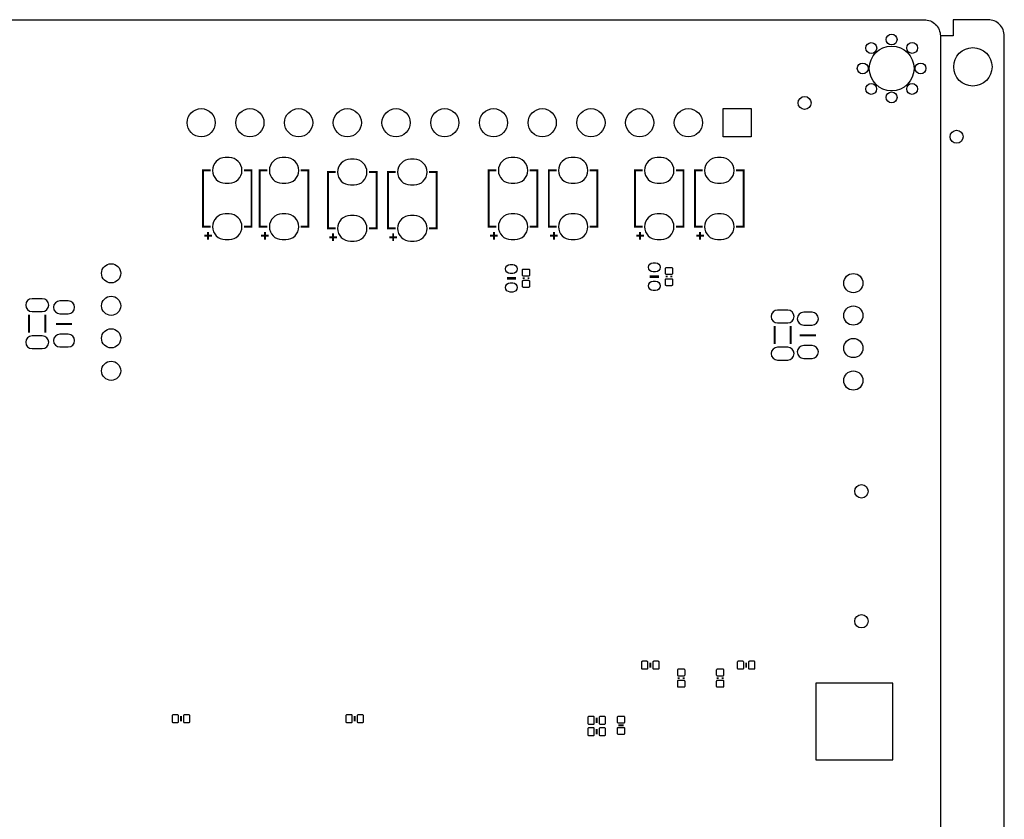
# Model space of a CAD drawing. Extents: x -5 to 175, y 0 to 125.
# Tile 5 of 5: x 98 to 175, y 62 to 125. Entities that reach past the tile are written whole.
import ezdxf

# ---------------------------------------------------------------- set-up
doc = ezdxf.new("R2010")
doc.units = 0
for name, color, linetype in [('BG_OUTLINE', 7, 'CONTINUOUS'), ('BG_SILKSCREEN_BOTTOM', 23, 'CONTINUOUS'), ('PG_SILKSCREEN_BOTTOM', 23, 'CONTINUOUS'), ('PIN_BOTTOM', 132, 'CONTINUOUS')]:
    doc.layers.add(name, color=color, linetype=linetype)

msp = doc.modelspace()

# ---------------------------------------------------------------- linework, layer by layer
at = {"layer": 'BG_OUTLINE'}
for points in [[(-0.999998, 124.99975), (-0.999998, 123.72975), (0, 123.72975, -0.414214), (1.27, 124.99975), (168.730676, 124.99975, -0.414214), (170.000676, 123.72975), (170.000676, 1.27, -0.414214), (168.730676, 0), (1.27, 0, -0.414214), (0, 1.27), (0, 123.72975)], [(171.000674, 0), (173.730666, 0, 0.414214), (175.000666, 1.27), (175.000666, 123.72975, 0.414214), (173.730666, 124.99975), (171.000674, 124.99975)]]:
    msp.add_lwpolyline(points, format="xyb", dxfattribs=at)
msp.add_lwpolyline([(171.000674, 124.99975), (171.000674, 123.72975), (170.000676, 123.72975)], dxfattribs=at)
at = {"layer": 'BG_SILKSCREEN_BOTTOM'}
msp.add_lwpolyline([(166.273988, 67.152012), (166.273988, 73.152), (160.274, 73.152), (160.274, 67.152012)], close=True, dxfattribs=at)
at = {"layer": 'PG_SILKSCREEN_BOTTOM'}
for points, const_width in [([(112.933734, 113.217198), (112.333786, 113.217198), (112.333786, 108.81741), (112.933734, 108.81741)], 0.1524), ([(115.533678, 108.81741), (116.133626, 108.81741), (116.133626, 113.217198), (115.533678, 113.217198)], 0.1524), ([(117.378734, 113.217198), (116.778786, 113.217198), (116.778786, 108.81741), (117.378734, 108.81741)], 0.1524), ([(119.978678, 108.81741), (120.578626, 108.81741), (120.578626, 113.217198), (119.978678, 113.217198)], 0.1524), ([(135.285734, 113.217198), (134.685786, 113.217198), (134.685786, 108.81741), (135.285734, 108.81741)], 0.1524), ([(137.885678, 108.81741), (138.485626, 108.81741), (138.485626, 113.217198), (137.885678, 113.217198)], 0.1524), ([(139.984734, 113.217198), (139.384786, 113.217198), (139.384786, 108.81741), (139.984734, 108.81741)], 0.1524), ([(142.584678, 108.81741), (143.184626, 108.81741), (143.184626, 113.217198), (142.584678, 113.217198)], 0.1524), ([(146.715734, 113.217198), (146.115786, 113.217198), (146.115786, 108.81741), (146.715734, 108.81741)], 0.1524), ([(149.315678, 108.81741), (149.915626, 108.81741), (149.915626, 113.217198), (149.315678, 113.217198)], 0.1524), ([(151.414734, 113.217198), (150.814786, 113.217198), (150.814786, 108.81741), (151.414734, 108.81741)], 0.1524), ([(154.014678, 108.81741), (154.614626, 108.81741), (154.614626, 113.217198), (154.014678, 113.217198)], 0.1524), ([(122.712734, 113.090198), (122.112786, 113.090198), (122.112786, 108.69041), (122.712734, 108.69041)], 0.1524), ([(125.312678, 108.69041), (125.912626, 108.69041), (125.912626, 113.090198), (125.312678, 113.090198)], 0.1524), ([(127.411734, 113.090198), (126.811786, 113.090198), (126.811786, 108.69041), (127.411734, 108.69041)], 0.1524), ([(130.011678, 108.69041), (130.611626, 108.69041), (130.611626, 113.090198), (130.011678, 113.090198)], 0.1524), ([(113.03381, 108.117386), (112.433608, 108.117386)], 0.1524), ([(112.733582, 107.817412), (112.733582, 108.41736)], 0.1524), ([(117.47881, 108.117386), (116.878608, 108.117386)], 0.1524), ([(117.178582, 107.817412), (117.178582, 108.41736)], 0.1524), ([(122.81281, 107.990386), (122.212608, 107.990386)], 0.1524), ([(122.512582, 107.690412), (122.512582, 108.29036)], 0.1524), ([(127.51181, 107.990386), (126.911608, 107.990386)], 0.1524), ([(127.211582, 107.690412), (127.211582, 108.29036)], 0.1524), ([(135.38581, 108.117386), (134.785608, 108.117386)], 0.1524), ([(135.085582, 107.817412), (135.085582, 108.41736)], 0.1524), ([(140.08481, 108.117386), (139.484608, 108.117386)], 0.1524), ([(139.784582, 107.817412), (139.784582, 108.41736)], 0.1524), ([(146.81581, 108.117386), (146.215608, 108.117386)], 0.1524), ([(146.515582, 107.817412), (146.515582, 108.41736)], 0.1524), ([(151.51481, 108.117386), (150.914608, 108.117386)], 0.1524), ([(151.214582, 107.817412), (151.214582, 108.41736)], 0.1524), ([(136.814306, 104.794304), (136.103106, 104.794304)], 0.2032), ([(137.411206, 104.730804), (137.411206, 104.857804)], 0.1524), ([(137.792206, 104.857804), (137.792206, 104.730804)], 0.1524), ([(147.990306, 104.921304), (147.279106, 104.921304)], 0.2032), ([(148.587206, 104.857804), (148.587206, 104.984804)], 0.1524), ([(148.968206, 104.984804), (148.968206, 104.857804)], 0.1524), ([(98.739706, 100.539804), (98.739706, 101.936804)], 0.1524), ([(100.009706, 100.539804), (100.009706, 101.936804)], 0.1524), ([(102.108, 101.215952), (100.838, 101.215952)], 0.1524), ([(157.032706, 99.650804), (157.032706, 101.047804)], 0.1524), ([(158.302706, 99.650804), (158.302706, 101.047804)], 0.1524), ([(160.274, 100.326952), (159.004, 100.326952)], 0.1524), ([(147.32, 74.7522), (147.32, 74.3458)], 0.1524), ([(154.813, 74.3458), (154.813, 74.7522)], 0.1524), ([(149.5425, 73.4695), (149.5425, 73.5965)], 0.1524), ([(149.9235, 73.5965), (149.9235, 73.4695)], 0.1524), ([(152.5905, 73.4695), (152.5905, 73.5965)], 0.1524), ([(152.9715, 73.5965), (152.9715, 73.4695)], 0.1524), ([(110.617, 70.5612), (110.617, 70.1548)], 0.1524), ([(124.206, 70.1548), (124.206, 70.5612)], 0.1524), ([(143.129, 70.0278), (143.129, 70.4342)], 0.1524), ([(143.129, 69.1388), (143.129, 69.5452)], 0.1524), ([(145.2372, 69.85), (144.8308, 69.85)], 0.1524)]:
    msp.add_lwpolyline(points, dxfattribs=dict(at, const_width=const_width))
at = {"layer": 'PIN_BOTTOM'}
msp.add_lwpolyline([(153.006806, 115.847876), (153.006806, 118.04777), (155.2067, 118.04777), (155.2067, 115.847876)], close=True, dxfattribs=at)
for points in [[(114.383693, 114.217196), (114.083719, 114.217196, 1), (114.083719, 112.2172), (114.383693, 112.2172, 1)], [(118.828693, 114.217196), (118.528719, 114.217196, 1), (118.528719, 112.2172), (118.828693, 112.2172, 1)], [(124.162693, 114.090196), (123.862719, 114.090196, 1), (123.862719, 112.0902), (124.162693, 112.0902, 1)], [(128.861693, 114.090196), (128.561719, 114.090196, 1), (128.561719, 112.0902), (128.861693, 112.0902, 1)], [(136.735693, 114.217196), (136.435719, 114.217196, 1), (136.435719, 112.2172), (136.735693, 112.2172, 1)], [(141.434693, 114.217196), (141.134719, 114.217196, 1), (141.134719, 112.2172), (141.434693, 112.2172, 1)], [(148.165693, 114.217196), (147.865719, 114.217196, 1), (147.865719, 112.2172), (148.165693, 112.2172, 1)], [(152.864693, 114.217196), (152.564719, 114.217196, 1), (152.564719, 112.2172), (152.864693, 112.2172, 1)], [(114.383693, 109.817408), (114.083719, 109.817408, 1), (114.083719, 107.817412), (114.383693, 107.817412, 1)], [(118.828693, 109.817408), (118.528719, 109.817408, 1), (118.528719, 107.817412), (118.828693, 107.817412, 1)], [(124.162693, 109.690408), (123.862719, 109.690408, 1), (123.862719, 107.690412), (124.162693, 107.690412, 1)], [(128.861693, 109.690408), (128.561719, 109.690408, 1), (128.561719, 107.690412), (128.861693, 107.690412, 1)], [(136.735693, 109.817408), (136.435719, 109.817408, 1), (136.435719, 107.817412), (136.735693, 107.817412, 1)], [(141.434693, 109.817408), (141.134719, 109.817408, 1), (141.134719, 107.817412), (141.434693, 107.817412, 1)], [(148.165693, 109.817408), (147.865719, 109.817408, 1), (147.865719, 107.817412), (148.165693, 107.817412, 1)], [(152.864693, 109.817408), (152.564719, 109.817408, 1), (152.564719, 107.817412), (152.864693, 107.817412, 1)], [(136.560306, 105.162858), (136.357106, 105.162858, -1), (136.357106, 105.874058), (136.560306, 105.874058, -1)], [(137.90168, 105.059226), (137.90168, 105.409238, 0.415686), (137.82675, 105.484168), (137.376662, 105.484168, 0.415686), (137.301732, 105.409238), (137.301732, 105.059226, 0.415686), (137.376662, 104.984296), (137.82675, 104.984296, 0.415686)], [(147.736306, 105.289858), (147.533106, 105.289858, -1), (147.533106, 106.001058), (147.736306, 106.001058, -1)], [(149.07768, 105.186226), (149.07768, 105.536238, 0.415686), (149.00275, 105.611168), (148.552662, 105.611168, 0.415686), (148.477732, 105.536238), (148.477732, 105.186226, 0.415686), (148.552662, 105.111296), (149.00275, 105.111296, 0.415686)], [(149.07768, 104.30637), (149.07768, 104.656382, 0.415686), (149.00275, 104.731312), (148.552662, 104.731312, 0.415686), (148.477732, 104.656382), (148.477732, 104.30637, 0.415686), (148.552662, 104.23144), (149.00275, 104.23144, 0.415686)], [(136.560306, 103.71455), (136.357106, 103.71455, -1), (136.357106, 104.42575), (136.560306, 104.42575, -1)], [(137.90168, 104.17937), (137.90168, 104.529382, 0.415686), (137.82675, 104.604312), (137.376662, 104.604312, 0.415686), (137.301732, 104.529382), (137.301732, 104.17937, 0.415686), (137.376662, 104.10444), (137.82675, 104.10444, 0.415686)], [(147.736306, 103.84155), (147.533106, 103.84155, -1), (147.533106, 104.55275), (147.736306, 104.55275, -1)], [(99.774756, 103.188389), (98.974656, 103.188389, 1), (98.974656, 102.188391), (99.774756, 102.188391, 1)], [(101.797993, 103.019225), (101.148007, 103.019225, 1), (101.148007, 102.019227), (101.797993, 102.019227, 1)], [(158.067756, 102.299389), (157.267656, 102.299389, 1), (157.267656, 101.299391), (158.067756, 101.299391, 1)], [(159.963993, 102.130225), (159.314007, 102.130225, 1), (159.314007, 101.130227), (159.963993, 101.130227, 1)], [(99.774756, 100.288217), (98.974656, 100.288217, 1), (98.974656, 99.288219), (99.774756, 99.288219, 1)], [(101.797993, 100.419027), (101.148007, 100.419027, 1), (101.148007, 99.419029), (101.797993, 99.419029, 1)], [(158.067756, 99.399217), (157.267656, 99.399217, 1), (157.267656, 98.399219), (158.067756, 98.399219, 1)], [(159.963993, 99.530027), (159.314007, 99.530027, 1), (159.314007, 98.530029), (159.963993, 98.530029, 1)], [(147.055078, 74.848974), (146.705066, 74.848974, 0.415686), (146.630136, 74.774044), (146.630136, 74.323956, 0.415686), (146.705066, 74.249026), (147.055078, 74.249026, 0.415686), (147.130008, 74.323956), (147.130008, 74.774044, 0.415686)], [(147.934934, 74.848974), (147.584922, 74.848974, 0.415686), (147.509992, 74.774044), (147.509992, 74.323956, 0.415686), (147.584922, 74.249026), (147.934934, 74.249026, 0.415686), (148.009864, 74.323956), (148.009864, 74.774044, 0.415686)], [(154.198066, 74.249026), (154.548078, 74.249026, 0.415686), (154.623008, 74.323956), (154.623008, 74.774044, 0.415686), (154.548078, 74.848974), (154.198066, 74.848974, 0.415686), (154.123136, 74.774044), (154.123136, 74.323956, 0.415686)], [(155.077922, 74.249026), (155.427934, 74.249026, 0.415686), (155.502864, 74.323956), (155.502864, 74.774044, 0.415686), (155.427934, 74.848974), (155.077922, 74.848974, 0.415686), (155.002992, 74.774044), (155.002992, 74.323956, 0.415686)], [(149.433026, 74.147934), (149.433026, 73.797922, 0.415686), (149.507956, 73.722992), (149.958044, 73.722992, 0.415686), (150.032974, 73.797922), (150.032974, 74.147934, 0.415686), (149.958044, 74.222864), (149.507956, 74.222864, 0.415686)], [(153.080974, 73.797922), (153.080974, 74.147934, 0.415686), (153.006044, 74.222864), (152.555956, 74.222864, 0.415686), (152.481026, 74.147934), (152.481026, 73.797922, 0.415686), (152.555956, 73.722992), (153.006044, 73.722992, 0.415686)], [(149.433026, 73.268078), (149.433026, 72.918066, 0.415686), (149.507956, 72.843136), (149.958044, 72.843136, 0.415686), (150.032974, 72.918066), (150.032974, 73.268078, 0.415686), (149.958044, 73.343008), (149.507956, 73.343008, 0.415686)], [(153.080974, 72.918066), (153.080974, 73.268078, 0.415686), (153.006044, 73.343008), (152.555956, 73.343008, 0.415686), (152.481026, 73.268078), (152.481026, 72.918066, 0.415686), (152.555956, 72.843136), (153.006044, 72.843136, 0.415686)], [(110.352078, 70.657974), (110.002066, 70.657974, 0.415686), (109.927136, 70.583044), (109.927136, 70.132956, 0.415686), (110.002066, 70.058026), (110.352078, 70.058026, 0.415686), (110.427008, 70.132956), (110.427008, 70.583044, 0.415686)], [(111.231934, 70.657974), (110.881922, 70.657974, 0.415686), (110.806992, 70.583044), (110.806992, 70.132956, 0.415686), (110.881922, 70.058026), (111.231934, 70.058026, 0.415686), (111.306864, 70.132956), (111.306864, 70.583044, 0.415686)], [(123.591066, 70.058026), (123.941078, 70.058026, 0.415686), (124.016008, 70.132956), (124.016008, 70.583044, 0.415686), (123.941078, 70.657974), (123.591066, 70.657974, 0.415686), (123.516136, 70.583044), (123.516136, 70.132956, 0.415686)], [(124.470922, 70.058026), (124.820934, 70.058026, 0.415686), (124.895864, 70.132956), (124.895864, 70.583044, 0.415686), (124.820934, 70.657974), (124.470922, 70.657974, 0.415686), (124.395992, 70.583044), (124.395992, 70.132956, 0.415686)], [(142.514066, 69.931026), (142.864078, 69.931026, 0.415686), (142.939008, 70.005956), (142.939008, 70.456044, 0.415686), (142.864078, 70.530974), (142.514066, 70.530974, 0.415686), (142.439136, 70.456044), (142.439136, 70.005956, 0.415686)], [(143.393922, 69.931026), (143.743934, 69.931026, 0.415686), (143.818864, 70.005956), (143.818864, 70.456044, 0.415686), (143.743934, 70.530974), (143.393922, 70.530974, 0.415686), (143.318992, 70.456044), (143.318992, 70.005956, 0.415686)], [(145.333974, 70.114922), (145.333974, 70.464934, 0.415686), (145.259044, 70.539864), (144.808956, 70.539864, 0.415686), (144.734026, 70.464934), (144.734026, 70.114922, 0.415686), (144.808956, 70.039992), (145.259044, 70.039992, 0.415686)], [(142.514066, 69.042026), (142.864078, 69.042026, 0.415686), (142.939008, 69.116956), (142.939008, 69.567044, 0.415686), (142.864078, 69.641974), (142.514066, 69.641974, 0.415686), (142.439136, 69.567044), (142.439136, 69.116956, 0.415686)], [(143.393922, 69.042026), (143.743934, 69.042026, 0.415686), (143.818864, 69.116956), (143.818864, 69.567044, 0.415686), (143.743934, 69.641974), (143.393922, 69.641974, 0.415686), (143.318992, 69.567044), (143.318992, 69.116956, 0.415686)], [(145.333974, 69.235066), (145.333974, 69.585078, 0.415686), (145.259044, 69.660008), (144.808956, 69.660008, 0.415686), (144.734026, 69.585078), (144.734026, 69.235066, 0.415686), (144.808956, 69.160136), (145.259044, 69.160136, 0.415686)]]:
    msp.add_lwpolyline(points, format="xyb", close=True, dxfattribs=at)
for centre, radius in [((164.595556, 122.78487), 0.424942), ((166.190676, 123.45035), 0.424942), ((167.795956, 122.79503), 0.424942), ((166.190676, 121.18975), 1.75006), ((172.540676, 121.31675), 1.499997), ((163.930076, 121.18975), 0.424942), ((168.451276, 121.18975), 0.424942), ((164.590476, 119.58955), 0.424942), ((166.190676, 118.92915), 0.424942), ((167.790876, 119.58955), 0.424942), ((159.385, 118.491), 0.508), ((112.196626, 116.94795), 1.099947), ((116.00688, 116.94795), 1.099947), ((119.81688, 116.94795), 1.099947), ((123.62688, 116.94795), 1.099947), ((127.43688, 116.94795), 1.099947), ((131.24688, 116.94795), 1.099947), ((135.05688, 116.94795), 1.099947), ((138.86688, 116.94795), 1.099947), ((142.67688, 116.94795), 1.099947), ((146.48688, 116.94795), 1.099947), ((150.29688, 116.94795), 1.099947), ((171.2722, 115.8494), 0.508), ((105.157778, 105.175304), 0.750062), ((163.196778, 104.413304), 0.750062), ((105.157778, 102.635304), 0.750062), ((163.196778, 101.873304), 0.750062), ((105.157778, 100.095304), 0.750062), ((163.196778, 99.333304), 0.750062), ((105.157778, 97.555304), 0.750062), ((163.196778, 96.793304), 0.750062), ((163.83, 88.138), 0.525018), ((163.83, 77.978), 0.525018)]:
    msp.add_circle(centre, radius, dxfattribs=at)

doc.saveas('drawing.dxf')
